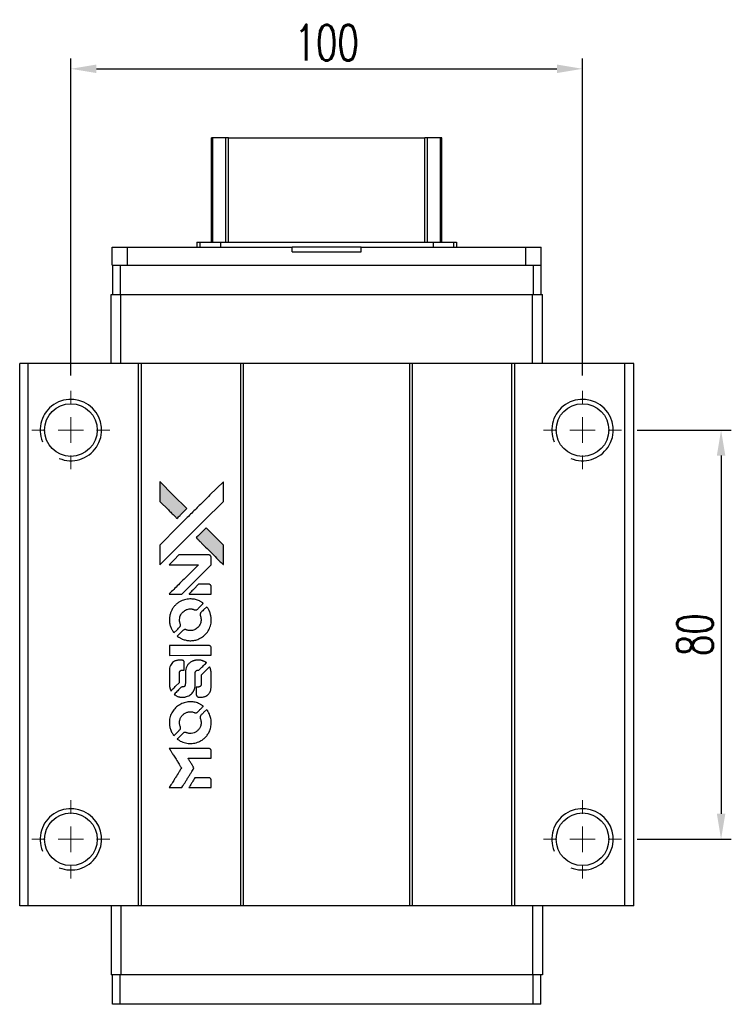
# Model space of a CAD drawing. Header units: millimetres. Extents: x 13 to 533, y 152 to 576.
# Tile 2 of 3: x 48 to 187, y 384 to 576. Entities that reach past the tile are written whole.
import ezdxf

# ---------------------------------------------------------------- set-up
doc = ezdxf.new("R2010")
doc.units = ezdxf.units.MM
doc.header["$LTSCALE"] = 0.15
doc.layers.get('0').update_dxf_attribs({"linetype": 'CONTINUOUS'})
doc.layers.get('Defpoints').update_dxf_attribs({"linetype": 'CONTINUOUS'})
doc.layers.add('DIM', color=4, linetype='CONTINUOUS')
doc.styles.add('DIM-7', font='SIMPLEX.shx', dxfattribs={"width": 0.7, "bigfont": 'chineset.shx'})
doc.dimstyles.new('CNS', dxfattribs={"dimscale": 2, "dimtxt": 3.5, "dimasz": 2.5, "dimexe": 1, "dimexo": 1.5, "dimgap": 0.09, "dimtad": 0, "dimdsep": 46, "dimtxsty": 'DIM-7', "dimcen": 0.09, "dimclrd": 4, "dimclre": 4, "dimclrt": 4, "dimadec": 0, "dimazin": 0, "dimtfac": 1, "dimtix": 1, "dimtmove": 2, "dimatfit": 3, "dimfxl": 1, "dimtvp": 0.971429, "dimtolj": 1, "dimarcsym": 0})

# ---------------------------------------------------------------- blocks, each defined once
blk = doc.blocks.new('SW_CENTERMARKSYMBOL_3')
at = {"color": 0, "linetype": 'Continuous', "lineweight": 18}
for p, q in [((0, 5), (0, 7.65)), ((0, 0), (0, 2.5)), ((-5, 0), (-7.65, 0)), ((0, 0), (-2.5, 0)), ((0, 0), (0, -2.5)), ((0, 0), (2.5, 0)), ((5, 0), (7.65, 0)), ((0, -5), (0, -7.65))]:
    blk.add_line(p, q, dxfattribs=at)
blk = doc.blocks.new('SW_CENTERMARKSYMBOL_4')
at = {"color": 0, "linetype": 'Continuous', "lineweight": 18}
for p, q in [((0, 5), (0, 7.65)), ((0, 0), (0, 2.5)), ((-5, 0), (-7.65, 0)), ((0, 0), (-2.5, 0)), ((0, 0), (0, -2.5)), ((0, 0), (2.5, 0)), ((5, 0), (7.65, 0)), ((0, -5), (0, -7.65))]:
    blk.add_line(p, q, dxfattribs=at)
blk = doc.blocks.new('SW_CENTERMARKSYMBOL_5')
at = {"color": 0, "linetype": 'Continuous', "lineweight": 18}
for p, q in [((0, 5), (0, 7.65)), ((0, 0), (0, 2.5)), ((-5, 0), (-7.65, 0)), ((0, 0), (-2.5, 0)), ((0, 0), (0, -2.5)), ((0, 0), (2.5, 0)), ((5, 0), (7.65, 0)), ((0, -5), (0, -7.65))]:
    blk.add_line(p, q, dxfattribs=at)
blk = doc.blocks.new('SW_CENTERMARKSYMBOL_6')
at = {"color": 0, "linetype": 'Continuous', "lineweight": 18}
for p, q in [((0, 5), (0, 7.65)), ((0, 0), (0, 2.5)), ((-5, 0), (-7.65, 0)), ((0, 0), (-2.5, 0)), ((0, 0), (0, -2.5)), ((0, 0), (2.5, 0)), ((5, 0), (7.65, 0)), ((0, -5), (0, -7.65))]:
    blk.add_line(p, q, dxfattribs=at)
blk = doc.blocks.new('LOGO')
at = {"linetype": 'Continuous'}
h = blk.add_hatch(color=22, dxfattribs=at)
h.dxf.hatch_style = 1
h.paths.add_polyline_path([(513.28, 1429.74), (513.28, 1427.8), (513.28, 1425.87), (514.96, 1424.21, 0.000288), (515.6, 1423.57, 0.000479), (516.15, 1423.03, 0.000013), (516.64, 1422.54, 0.197177), (516.65, 1422.54, 0.197497), (516.65, 1422.54, 0.00004), (516.94, 1422.82, 0.000834), (517.25, 1423.13, 0.000506), (517.61, 1423.5), (518.57, 1424.46), (515.93, 1427.1)])
h.paths.add_polyline_path([(522.33, 1420.69), (521.37, 1419.73, 0.000476), (521, 1419.36, 0.000789), (520.69, 1419.05, 0.000035), (520.41, 1418.76, 0.19758), (520.41, 1418.76, 0.198396), (520.41, 1418.75, 0.000019), (520.8, 1418.37, 0.000582), (521.22, 1417.94, 0.000351), (521.72, 1417.44, 0.000108), (523.84, 1415.33, 0.000692), (524.92, 1414.26, 0.000077), (525.67, 1413.52, 0.197527), (525.69, 1413.51, 0.410181), (525.71, 1413.52, 0.000493), (525.71, 1413.92, 0.002424), (525.71, 1414.46, 0.000529), (525.72, 1415.41), (525.72, 1417.3), (524.02, 1418.99)])
at = {"color": 22}
for points in [[(514.96, 1424.21, 0.000288), (515.6, 1423.57, 0.000479), (516.15, 1423.03, 0.000013), (516.64, 1422.54, 0.197177), (516.65, 1422.54, 0.197497), (516.65, 1422.54, 0.00004), (516.94, 1422.82, 0.000836), (517.25, 1423.13, 0.000505), (517.61, 1423.5), (518.57, 1424.46), (515.93, 1427.1), (513.28, 1429.74), (513.28, 1427.8), (513.28, 1425.87)], [(515.61, 1415.78, -0.000056), (516.77, 1416.94, -0.000021), (518.39, 1418.56, -0.000021), (520.16, 1420.33, -0.000025), (521.82, 1421.99), (525.72, 1425.87), (525.71, 1427.79), (525.71, 1429.72), (523.09, 1427.12, 0.000274), (521.84, 1425.87, 0.000123), (520.19, 1424.23, 0.000121), (518.45, 1422.5, 0.000165), (516.88, 1420.93), (513.28, 1417.34), (513.28, 1415.4), (513.28, 1413.46)], [(521.72, 1417.44, 0.000108), (523.84, 1415.33, 0.000692), (524.92, 1414.26, 0.000077), (525.67, 1413.52, 0.197527), (525.69, 1413.51, 0.410182), (525.71, 1413.52, 0.000493), (525.71, 1413.92, 0.002424), (525.71, 1414.46, 0.000529), (525.72, 1415.41), (525.72, 1417.3), (524.02, 1418.99), (522.33, 1420.69), (521.37, 1419.73, 0.000476), (521, 1419.36, 0.000789), (520.69, 1419.05, 0.000035), (520.41, 1418.76, 0.19758), (520.41, 1418.76, 0.198396), (520.41, 1418.75, 0.000019), (520.8, 1418.37, 0.000582), (521.22, 1417.94, 0.000351)], [(516.36, 1407.75), (517.6, 1407.75), (520.46, 1410.62), (523.32, 1413.48), (523.32, 1414.28, 0.0008), (523.31, 1414.79, 0.010795), (523.31, 1414.98, 0.030495), (523.29, 1415.08, 0.080372), (523.27, 1415.15, 0.03816), (523.23, 1415.22, 0.041799), (523.17, 1415.28, 0.042486), (523.11, 1415.33, 0.042078), (523.04, 1415.37, 0.099276), (522.95, 1415.39, 0.003302), (522.55, 1415.39, 0.002586), (521.85, 1415.4, 0.000204), (520, 1415.39), (517.04, 1415.39), (516.09, 1414.44), (515.14, 1413.48), (517.99, 1413.47), (520.84, 1413.46), (518.02, 1410.66, 0.000253), (516.93, 1409.58, 0.000412), (516.02, 1408.66, 0.000041), (515.19, 1407.84, 0.041338), (515.16, 1407.8), (515.12, 1407.75)], [(521.16, 1407.75), (523.32, 1407.75), (523.32, 1408.55), (523.31, 1409.36), (523.25, 1409.45, 0.03146), (523.22, 1409.49, 0.026444), (523.19, 1409.54, 0.026444), (523.15, 1409.57, 0.031457), (523.1, 1409.6), (523.01, 1409.66), (521.94, 1409.67), (520.87, 1409.67), (519.94, 1408.72, 0.000745), (519.58, 1408.36, 0.001228), (519.28, 1408.05, 0.000087), (519.01, 1407.77, 0.195134), (519, 1407.76, 0.412117), (519.01, 1407.76, 0.000048), (519.64, 1407.75, 0.00109), (520.34, 1407.75, 0.000653)], [(515.19, 1402.27, 0.023681), (515.24, 1401.94, 0.022402), (515.32, 1401.6, 0.021929), (515.44, 1401.26, 0.020503), (515.59, 1400.93, 0.013745), (515.69, 1400.74, 0.009767), (515.81, 1400.53, 0.009658), (515.93, 1400.35, 0.027804), (516.02, 1400.22), (516.06, 1400.18), (516.66, 1400.77, 0.002053), (516.95, 1401.06, 0.006738), (517.13, 1401.26, 0.007826), (517.26, 1401.39, 0.063909), (517.3, 1401.46, 0.061532), (517.34, 1401.57, 0.068674), (517.35, 1401.68, 0.052072), (517.33, 1401.81, 0.019648), (517.27, 1401.99, -0.018366), (517.21, 1402.2, -0.0288), (517.17, 1402.39, -0.029061), (517.15, 1402.58, -0.019155), (517.15, 1402.81, -0.053809), (517.22, 1403.28, -0.058833), (517.39, 1403.72, -0.058566), (517.66, 1404.11, -0.052525), (518.02, 1404.44, -0.044733), (518.32, 1404.63, -0.040573), (518.67, 1404.76, -0.041123), (519.02, 1404.84, -0.04951), (519.36, 1404.85, -0.017369), (519.52, 1404.84, -0.024255), (519.67, 1404.81, -0.023787), (519.81, 1404.77, -0.015798), (519.96, 1404.71, 0.010631), (520.06, 1404.67, 0.033653), (520.13, 1404.65, 0.037806), (520.2, 1404.64, 0.016307), (520.29, 1404.64, 0.068179), (520.46, 1404.67, 0.095747), (520.6, 1404.74, 0.033418), (520.78, 1404.9, 0.002133), (521.29, 1405.42, 0.001452), (521.57, 1405.71, 0.012393), (521.7, 1405.84, 0.020479), (521.76, 1405.92, 0.344362), (521.76, 1405.95, 0.074287), (521.69, 1406.02, 0.005454), (521.47, 1406.16, 0.008391), (521.24, 1406.3, 0.017097), (521.05, 1406.4, 0.027375), (520.66, 1406.56, 0.02835), (520.27, 1406.68, 0.027723), (519.85, 1406.76, 0.023913), (519.4, 1406.79, 0.027047), (518.87, 1406.78, 0.031685), (518.37, 1406.71, 0.032425), (517.89, 1406.57, 0.031013), (517.43, 1406.38, 0.037914), (516.88, 1406.05, 0.040153), (516.4, 1405.65, 0.039834), (515.98, 1405.18, 0.036173), (515.64, 1404.63, 0.040752), (515.4, 1404.09, 0.035885), (515.24, 1403.5, 0.035491), (515.17, 1402.88, 0.037615)], [(516.85, 1399.42, 0.018008), (517.03, 1399.3, 0.009842), (517.25, 1399.17, 0.009807), (517.48, 1399.05, 0.015716), (517.68, 1398.96, 0.048467), (518.41, 1398.73, 0.045841), (519.19, 1398.64, 0.046006), (519.96, 1398.69, 0.049638), (520.69, 1398.88, 0.064819), (521.64, 1399.39, 0.06695), (522.42, 1400.11, 0.066691), (522.98, 1401.02, 0.063505), (523.3, 1402.06, 0.03135), (523.32, 1402.32, 0.010439), (523.33, 1402.71, 0.010391), (523.32, 1403.11, 0.032408), (523.29, 1403.37, 0.015696), (523.23, 1403.67, 0.018095), (523.15, 1403.96, 0.018551), (523.05, 1404.24, 0.018352), (522.93, 1404.51, 0.015568), (522.84, 1404.68, 0.009832), (522.72, 1404.89, 0.009795), (522.6, 1405.07, 0.023727), (522.5, 1405.21), (522.46, 1405.26), (521.86, 1404.67, 0.001528), (521.53, 1404.34, 0.010022), (521.36, 1404.17, 0.019586), (521.27, 1404.06, 0.061865), (521.22, 1403.98, 0.055054), (521.18, 1403.85, 0.061607), (521.17, 1403.73, 0.048725), (521.19, 1403.58, 0.020221), (521.24, 1403.39, -0.017722), (521.31, 1403.18, -0.02685), (521.34, 1402.99, -0.02759), (521.36, 1402.81, -0.020233), (521.36, 1402.6, -0.04793), (521.3, 1402.21, -0.048386), (521.17, 1401.84, -0.047866), (520.97, 1401.49, -0.044964), (520.7, 1401.19, -0.04333), (520.38, 1400.93, -0.050921), (520.04, 1400.75, -0.051473), (519.67, 1400.64, -0.0459), (519.27, 1400.6, -0.019014), (519.08, 1400.61, -0.024114), (518.9, 1400.63, -0.025081), (518.73, 1400.67, -0.023892), (518.57, 1400.72, 0.008624), (518.44, 1400.77, 0.026486), (518.35, 1400.8, 0.035074), (518.27, 1400.81, 0.02756), (518.18, 1400.81, 0.087163), (518.05, 1400.79, 0.073291), (517.92, 1400.71, 0.028074), (517.73, 1400.55, 0.002594), (517.3, 1400.13), (516.7, 1399.52)], [(519.24, 1395.78), (523.31, 1395.78), (523.31, 1396.58), (523.31, 1397.38), (523.26, 1397.47, 0.071429), (523.21, 1397.55, 0.054799), (523.13, 1397.62, 0.053585), (523.03, 1397.67, 0.060698), (522.93, 1397.7, 0.033975), (522.76, 1397.71), (520.69, 1397.71, 0.000726), (518.66, 1397.71, 0.001084), (516.89, 1397.7), (515.16, 1397.69), (515.16, 1396.73), (515.16, 1395.77)], [(515.18, 1389.81, 0.018538), (515.19, 1389.69, 0.010695), (515.22, 1389.54, 0.01068), (515.25, 1389.4, 0.017678), (515.29, 1389.28, 0.013849), (515.34, 1389.14, 0.011814), (515.4, 1389, 0.004513), (515.46, 1388.86, 0.290035), (515.48, 1388.85, 0.196418), (515.49, 1388.86, 0.000124), (515.73, 1389.09, 0.001477), (516, 1389.35, 0.000898), (516.31, 1389.66), (517.12, 1390.48), (517.13, 1391.49, -0.001471), (517.13, 1392.26, -0.028714), (517.15, 1392.5, -0.097073), (517.19, 1392.63, -0.084199), (517.29, 1392.75, -0.042698), (517.36, 1392.8, -0.053912), (517.43, 1392.84, -0.051004), (517.52, 1392.86, -0.032967), (517.62, 1392.86, 0.00807), (517.67, 1392.86, 0.003023), (517.75, 1392.87, 0.002994), (517.82, 1392.87, 0.003629), (517.9, 1392.88), (518.07, 1392.89), (518.07, 1393.67, 0.001618), (518.07, 1394.04, 0.005206), (518.07, 1394.28, 0.00535), (518.06, 1394.46, 0.060675), (518.05, 1394.52, 0.048484), (518.03, 1394.56, 0.02389), (518.01, 1394.61, 0.022812), (517.98, 1394.65, 0.02462), (517.94, 1394.69, 0.061781), (517.84, 1394.77, 0.080179), (517.74, 1394.81, 0.048561), (517.58, 1394.83, 0.010021), (517.31, 1394.84, 0.016602), (516.95, 1394.83, 0.031409), (516.66, 1394.79, 0.036474), (516.41, 1394.72, 0.03439), (516.16, 1394.62, 0.065928), (515.78, 1394.35, 0.069066), (515.48, 1393.99, 0.065697), (515.28, 1393.55, 0.051559), (515.18, 1393.04, 0.020904), (515.17, 1392.76, 0.000451), (515.17, 1391.42, 0.000419), (515.17, 1390.07, 0.022759)], [(516.23, 1388.03, 0.023289), (516.43, 1387.9, 0.026845), (516.62, 1387.8, 0.026047), (516.83, 1387.72, 0.019751), (517.07, 1387.66, 0.013249), (517.21, 1387.63, 0.025169), (517.32, 1387.61, 0.016532), (517.45, 1387.61, 0.002937), (517.71, 1387.61, 0.003317), (517.94, 1387.61, 0.011808), (518.09, 1387.61, 0.01777), (518.2, 1387.62, 0.021476), (518.3, 1387.64, 0.04325), (518.73, 1387.78, 0.045753), (519.13, 1387.98, 0.04649), (519.47, 1388.25, 0.047672), (519.76, 1388.58, 0.025315), (519.85, 1388.72, 0.015208), (519.94, 1388.9, 0.01512), (520.03, 1389.08, 0.022488), (520.09, 1389.24, 0.027857), (520.16, 1389.5, 0.034138), (520.19, 1389.75, 0.014286), (520.2, 1390.12, 0.00124), (520.2, 1391.08, -0.00103), (520.2, 1391.66, -0.002552), (520.21, 1392.09, -0.001594), (520.21, 1392.42, -0.047676), (520.22, 1392.5, -0.085307), (520.28, 1392.64, -0.097789), (520.38, 1392.75, -0.085947), (520.52, 1392.82, -0.051339), (520.71, 1392.86, 0.014634), (520.78, 1392.86, 0.015028), (520.84, 1392.87, 0.014927), (520.89, 1392.89, 0.059415), (520.93, 1392.9, 0.070595), (520.99, 1392.95, 0.00028), (521.68, 1393.62, 0.000111), (522.38, 1394.32, 0.200239), (522.39, 1394.35, 0.268906), (522.38, 1394.36, 0.001866), (522.21, 1394.46, 0.007532), (522.05, 1394.55, 0.017818), (521.92, 1394.61, 0.013256), (521.79, 1394.66, 0.011636), (521.64, 1394.71, 0.011528), (521.49, 1394.76, 0.012303), (521.34, 1394.8, 0.0423), (521.11, 1394.83, 0.013657), (520.76, 1394.83, 0.013857), (520.42, 1394.82, 0.037428), (520.17, 1394.79, 0.014927), (520.01, 1394.75, 0.0122), (519.83, 1394.69, 0.012518), (519.67, 1394.64, 0.023062), (519.55, 1394.58, 0.065961), (519.09, 1394.27, 0.06055), (518.71, 1393.84, 0.059676), (518.44, 1393.33, 0.060497), (518.3, 1392.77, 0.025683), (518.29, 1392.65, 0.001528), (518.29, 1392.29, 0.002124), (518.28, 1391.83, 0.001173), (518.28, 1391.27, -0.000809), (518.28, 1390.29, -0.017164), (518.27, 1390, -0.063931), (518.24, 1389.85, -0.108429), (518.17, 1389.74, -0.052941), (518.1, 1389.68, -0.063675), (518.02, 1389.63, -0.050562), (517.91, 1389.61, -0.020337), (517.77, 1389.59, 0.009897), (517.68, 1389.59, 0.016482), (517.61, 1389.58, 0.019019), (517.55, 1389.56, 0.06043), (517.51, 1389.55, 0.076267), (517.42, 1389.49, 0.00054), (516.79, 1388.85, 0.000307), (516.15, 1388.19, 0.142594), (516.12, 1388.14, 0.232419), (516.12, 1388.13, 0.022995), (516.15, 1388.1, 0.024627), (516.19, 1388.06, 0.015407)], [(520.45, 1387.92, 0.065483), (520.5, 1387.83, 0.053271), (520.57, 1387.74, 0.052018), (520.66, 1387.67, 0.0556), (520.76, 1387.62, 0.036839), (520.82, 1387.6, 0.026922), (520.9, 1387.59, 0.016905), (521, 1387.59, 0.004317), (521.17, 1387.59, 0.016369), (521.52, 1387.6, 0.029936), (521.81, 1387.64, 0.03418), (522.06, 1387.7, 0.031327), (522.31, 1387.81, 0.046935), (522.61, 1387.99, 0.054053), (522.86, 1388.22, 0.053701), (523.05, 1388.5, 0.045364), (523.19, 1388.83, 0.032479), (523.27, 1389.12, 0.03386), (523.3, 1389.41, 0.013578), (523.32, 1389.88, 0.001155), (523.32, 1391.07, 0.000413), (523.31, 1392.09, 0.005008), (523.3, 1392.48, 0.013199), (523.29, 1392.71, 0.033956), (523.27, 1392.86, 0.013909), (523.23, 1393.03, 0.010864), (523.17, 1393.21, 0.010938), (523.12, 1393.37, 0.028702), (523.07, 1393.48), (523.03, 1393.56), (522.19, 1392.74), (521.36, 1391.92), (521.36, 1390.96, -0.001504), (521.36, 1390.55, -0.00328), (521.36, 1390.24, -0.001901), (521.35, 1389.99, -0.061333), (521.34, 1389.93, -0.063621), (521.31, 1389.85, -0.048633), (521.25, 1389.77, -0.046769), (521.17, 1389.7, -0.047961), (521.09, 1389.64, -0.02678), (521.02, 1389.61, -0.050957), (520.95, 1389.59, -0.029398), (520.87, 1389.58, -0.00401), (520.7, 1389.58), (520.41, 1389.57), (520.41, 1388.8, 0.001061), (520.41, 1388.34, 0.009147), (520.42, 1388.13, 0.020721), (520.43, 1388.01, 0.051619)], [(515.19, 1382.19, 0.024131), (515.24, 1381.84, 0.022344), (515.33, 1381.49, 0.021883), (515.45, 1381.14, 0.020884), (515.6, 1380.79, 0.010669), (515.7, 1380.6, 0.010389), (515.82, 1380.41, 0.010913), (515.93, 1380.23, 0.022227), (516.02, 1380.11), (516.06, 1380.06), (516.67, 1380.68, 0.002452), (516.9, 1380.92, 0.003628), (517.1, 1381.13, 0.001662), (517.28, 1381.32, 0.070159), (517.31, 1381.36, 0.047671), (517.32, 1381.4, 0.018624), (517.33, 1381.45, 0.017921), (517.34, 1381.5, 0.018804), (517.35, 1381.56, 0.018255), (517.35, 1381.64, 0.041312), (517.34, 1381.7, 0.037164), (517.33, 1381.76, 0.012342), (517.29, 1381.84, -0.015101), (517.22, 1382.05, -0.035998), (517.18, 1382.21, -0.033244), (517.16, 1382.38, -0.011249), (517.15, 1382.62, -0.004059), (517.15, 1382.83, -0.019693), (517.16, 1382.94, -0.027943), (517.18, 1383.04, -0.014411), (517.2, 1383.15, -0.033089), (517.3, 1383.43, -0.033887), (517.43, 1383.69, -0.034021), (517.59, 1383.93, -0.033942), (517.78, 1384.14, -0.02816), (518.01, 1384.33, -0.035032), (518.23, 1384.48, -0.035269), (518.48, 1384.6, -0.029196), (518.75, 1384.69, -0.037862), (519.07, 1384.75, -0.043657), (519.37, 1384.75, -0.043064), (519.68, 1384.7, -0.035184), (520, 1384.6, 0.033699), (520.15, 1384.55, 0.052815), (520.28, 1384.53, 0.059167), (520.4, 1384.54, 0.058972), (520.52, 1384.58, 0.059208), (520.61, 1384.64, 0.021125), (520.73, 1384.74, 0.008691), (520.92, 1384.93, 0.000851), (521.37, 1385.39, 0.001873), (521.6, 1385.62, 0.013884), (521.71, 1385.74, 0.022355), (521.76, 1385.81, 0.341453), (521.76, 1385.84, 0.073011), (521.7, 1385.9, 0.004587), (521.48, 1386.04, 0.00748), (521.26, 1386.17, 0.016837), (521.08, 1386.27, 0.028606), (520.66, 1386.46, 0.031352), (520.23, 1386.59, 0.031004), (519.78, 1386.67, 0.0268), (519.3, 1386.69, 0.026698), (518.79, 1386.66, 0.03002), (518.31, 1386.58, 0.030357), (517.85, 1386.45, 0.028554), (517.4, 1386.25, 0.062944), (516.56, 1385.69, 0.062206), (515.88, 1384.94, 0.062448), (515.41, 1384.05, 0.064355), (515.18, 1383.07, 0.017377), (515.17, 1382.88, 0.008369), (515.17, 1382.63, 0.008367), (515.17, 1382.38, 0.01757)], [(516.84, 1379.31, 0.064158), (517.79, 1378.81, 0.06356), (518.83, 1378.56, 0.064004), (519.9, 1378.58, 0.066747), (520.91, 1378.87, 0.04321), (521.54, 1379.22, 0.044737), (522.1, 1379.66, 0.044901), (522.56, 1380.2, 0.044184), (522.93, 1380.81, 0.026293), (523.13, 1381.28, 0.033344), (523.25, 1381.73, 0.033227), (523.32, 1382.19, 0.025815), (523.33, 1382.7, 0.023119), (523.3, 1383.19, 0.031044), (523.22, 1383.62, 0.031337), (523.09, 1384.04, 0.024258), (522.89, 1384.48, 0.015622), (522.81, 1384.63, 0.008495), (522.7, 1384.82, 0.008415), (522.59, 1384.99, 0.020814), (522.5, 1385.11), (522.45, 1385.17), (521.86, 1384.58, 0.002843), (521.42, 1384.14, 0.033917), (521.26, 1383.96, 0.087906), (521.2, 1383.83, 0.073302), (521.17, 1383.67, 0.022047), (521.18, 1383.59, 0.026465), (521.19, 1383.52, 0.022233), (521.21, 1383.44, 0.009985), (521.24, 1383.33, -0.039011), (521.33, 1382.95, -0.044398), (521.36, 1382.58, -0.045096), (521.32, 1382.22, -0.04265), (521.22, 1381.86, -0.071154), (520.94, 1381.35, -0.068827), (520.53, 1380.93, -0.068713), (520.02, 1380.64, -0.070507), (519.45, 1380.51, -0.028605), (519.21, 1380.5, -0.031418), (518.97, 1380.52, -0.031044), (518.74, 1380.57, -0.02668), (518.5, 1380.64, 0.038913), (518.36, 1380.69, 0.043732), (518.22, 1380.71, 0.047754), (518.09, 1380.7, 0.075756), (517.99, 1380.67, 0.07294), (517.93, 1380.63, 0.003456), (517.77, 1380.48, 0.005023), (517.57, 1380.29, 0.002422), (517.31, 1380.03, 0.000819), (517.08, 1379.8, 0.001349), (516.88, 1379.61, 0.0001), (516.71, 1379.43, 0.205335), (516.7, 1379.42, 0.219821), (516.71, 1379.42, 0.002494), (516.75, 1379.39, 0.007089), (516.79, 1379.35, 0.004494)], [(516.38, 1369.92), (517.61, 1369.92), (517.82, 1370.25, -0.000297), (517.94, 1370.46, -0.000037), (518.22, 1370.91, -0.000043), (518.55, 1371.45, -0.000036), (518.9, 1372.02, 0.000044), (519.24, 1372.57, 0.000063), (519.54, 1373.07, 0.000035), (519.8, 1373.49, 0.0009), (519.87, 1373.61), (519.97, 1373.77), (519.84, 1373.99, 0.001175), (519.76, 1374.11, 0.000208), (519.62, 1374.34, 0.000225), (519.45, 1374.62, 0.000203), (519.27, 1374.9, -0.000711), (519.1, 1375.17, -0.001119), (518.96, 1375.4, -0.000263), (518.83, 1375.6, -0.04589), (518.82, 1375.63, -0.519312), (518.84, 1375.65, -0.001914), (519.17, 1375.65, -0.003124), (519.71, 1375.66, -0.000285), (521.07, 1375.66), (523.32, 1375.66), (523.32, 1376.44, 0.001727), (523.32, 1377.01, 0.025279), (523.31, 1377.21, 0.073886), (523.28, 1377.32, 0.07426), (523.21, 1377.42, 0.03264), (523.19, 1377.45, 0.01784), (523.16, 1377.48, 0.017712), (523.12, 1377.51, 0.026854), (523.09, 1377.53), (523.01, 1377.57), (519.07, 1377.57), (515.14, 1377.58), (515.17, 1377.53, -0.004595), (515.19, 1377.5, -0.00016), (515.26, 1377.38, -0.000298), (515.35, 1377.24, -0.000208), (515.45, 1377.08, 0.000986), (515.74, 1376.61, 0.00025), (516.22, 1375.85, 0.000268), (516.72, 1375.05, 0.000436), (517.16, 1374.36, -0.002932), (517.3, 1374.13, -0.004718), (517.41, 1373.94, -0.001113), (517.51, 1373.77, -0.227179), (517.52, 1373.75, -0.045982), (517.51, 1373.73, -0.000145), (517.36, 1373.5, -0.000825), (517.2, 1373.24, -0.000517), (517.02, 1372.94, 0.000056), (516.37, 1371.9, 0.000289), (516.01, 1371.32, 0.000481), (515.75, 1370.89, 0.000418), (515.47, 1370.44), (515.15, 1369.92)], [(521.15, 1369.92), (523.32, 1369.92), (523.32, 1370.7, 0.000842), (523.32, 1371.21, 0.010591), (523.31, 1371.4, 0.028995), (523.3, 1371.5, 0.069543), (523.28, 1371.58, 0.051063), (523.24, 1371.65, 0.039932), (523.18, 1371.72, 0.039414), (523.11, 1371.77, 0.045845), (523.04, 1371.81, 0.094811), (522.96, 1371.83, 0.007124), (522.75, 1371.84, 0.004713), (522.39, 1371.84, 0.000534), (521.56, 1371.84), (520.16, 1371.84), (520.03, 1371.64, 0.000828), (519.68, 1371.07, 0.000879), (519.33, 1370.5, 0.000048), (518.99, 1369.94, 0.137596), (518.99, 1369.92, 0.413028), (518.99, 1369.92, 0.000016), (519.62, 1369.92, 0.000623), (520.32, 1369.92, 0.000374)]]:
    blk.add_lwpolyline(points, format="xyb", close=True, dxfattribs=at)
blk = doc.blocks.new('*D132')
at = {"layer": 'Defpoints', "color": 0}
for p in [(158.14, 566.88), (58.14, 503.93), (158.14, 503.93)]:
    blk.add_point(p, dxfattribs=at)
at = {"layer": 'DIM', "color": 7, "lineweight": -2}
for p, q in [((58.14, 506.93), (58.14, 568.88)), ((158.14, 506.93), (158.14, 568.88)), ((63.14, 566.88), (153.14, 566.88))]:
    blk.add_line(p, q, dxfattribs=at)
at = {"layer": 'DIM', "color": 7}
for points in [[(63.14, 567.72), (63.14, 566.05), (58.14, 566.88)], [(153.14, 567.72), (153.14, 566.05), (158.14, 566.88)]]:
    blk.add_solid(points, dxfattribs=at)
at = {"layer": 'DIM', "color": 7, "insert": (108.14, 571.98), "char_height": 7, "attachment_point": 5, "style": 'DIM-7'}
blk.add_mtext('\\A1;100', dxfattribs=at)
blk = doc.blocks.new('*D133')
at = {"layer": 'Defpoints', "color": 0}
for p in [(165.79, 496.28), (165.79, 416.28), (185.22, 416.28)]:
    blk.add_point(p, dxfattribs=at)
at = {"layer": 'DIM', "color": 7, "lineweight": -2}
for p, q in [((168.79, 496.28), (187.22, 496.28)), ((185.22, 491.28), (185.22, 421.28)), ((168.79, 416.28), (187.22, 416.28))]:
    blk.add_line(p, q, dxfattribs=at)
at = {"layer": 'DIM', "color": 7}
for points in [[(184.39, 491.28), (186.05, 491.28), (185.22, 496.28)], [(184.39, 421.28), (186.05, 421.28), (185.22, 416.28)]]:
    blk.add_solid(points, dxfattribs=at)
at = {"layer": 'DIM', "color": 7, "insert": (180.12, 456.28), "char_height": 7, "attachment_point": 5, "rotation": 90, "style": 'DIM-7'}
blk.add_mtext('\\A1;80', dxfattribs=at)

msp = doc.modelspace()

# ---------------------------------------------------------------- linework, layer by layer
at = {"color": 7, "linetype": 'Continuous', "lineweight": 25}
for p, q in [((85.639, 533.031), (85.639, 553.398)), ((85.879, 533.031), (85.879, 553.398)), ((88.455, 533.031), (88.455, 553.398)), ((88.949, 553.398), (127.33, 553.398)), ((88.949, 533.031), (88.949, 553.398)), ((127.33, 533.031), (127.33, 553.398)), ((127.824, 533.031), (127.824, 553.398)), ((130.4, 533.031), (130.4, 553.398)), ((130.639, 533.031), (130.639, 553.398)), ((66.214, 528.531), (66.214, 532.031)), ((66.214, 532.031), (69.214, 532.031)), ((69.214, 528.531), (69.214, 532.031)), ((69.214, 532.031), (101.389, 532.031)), ((82.787, 533.031), (82.787, 532.031)), ((82.787, 533.031), (83.34, 533.031)), ((83.34, 533.031), (83.34, 532.031)), ((83.34, 533.031), (87.354, 533.031)), ((87.354, 533.031), (87.354, 532.031)), ((87.354, 533.031), (128.925, 533.031)), ((101.389, 531.131), (101.389, 532.031)), ((114.889, 532.031), (101.389, 532.031)), ((114.889, 531.131), (114.889, 532.031)), ((114.889, 532.031), (147.064, 532.031)), ((128.925, 533.031), (128.925, 532.031)), ((128.925, 533.031), (132.939, 533.031)), ((132.939, 533.031), (132.939, 532.031)), ((132.939, 533.031), (133.492, 533.031)), ((133.492, 533.031), (133.492, 532.031)), ((147.064, 528.531), (147.064, 532.031)), ((147.064, 532.031), (150.064, 532.031)), ((150.064, 528.531), (150.064, 532.031)), ((101.389, 531.131), (114.889, 531.131)), ((66.214, 528.531), (66.29, 528.531)), ((66.29, 528.531), (66.29, 522.781)), ((66.29, 528.531), (67.79, 528.531)), ((67.79, 528.531), (67.79, 522.781)), ((67.79, 528.531), (148.489, 528.531)), ((148.489, 528.531), (148.489, 522.781)), ((148.489, 528.531), (149.989, 528.531)), ((149.989, 528.531), (150.064, 528.531)), ((149.989, 528.531), (149.989, 522.781)), ((65.989, 509.281), (65.989, 522.781)), ((65.989, 522.781), (67.89, 522.781)), ((67.89, 509.281), (67.89, 522.781)), ((67.89, 522.781), (148.389, 522.781)), ((148.389, 509.281), (148.389, 522.781)), ((148.389, 522.781), (150.289, 522.781)), ((150.289, 509.281), (150.289, 522.781)), ((48.139, 403.281), (48.139, 509.281)), ((49.789, 509.281), (48.139, 509.281)), ((49.789, 403.281), (49.789, 509.281)), ((71.389, 509.281), (49.789, 509.281)), ((71.389, 403.281), (71.389, 509.281)), ((71.939, 509.281), (71.389, 509.281)), ((71.939, 403.281), (71.939, 509.281)), ((91.339, 509.281), (71.939, 509.281)), ((91.339, 403.281), (91.339, 509.281)), ((91.889, 509.281), (91.339, 509.281)), ((91.889, 403.281), (91.889, 509.281)), ((124.389, 509.281), (91.889, 509.281)), ((124.389, 403.281), (124.389, 509.281)), ((124.939, 509.281), (124.389, 509.281)), ((124.939, 403.281), (124.939, 509.281)), ((144.339, 509.281), (124.939, 509.281)), ((144.339, 403.281), (144.339, 509.281)), ((144.889, 509.281), (144.339, 509.281)), ((144.889, 403.281), (144.889, 509.281)), ((166.389, 509.281), (144.889, 509.281)), ((166.389, 403.281), (166.389, 509.281)), ((168.139, 509.281), (166.389, 509.281)), ((168.139, 403.281), (168.139, 509.281)), ((49.789, 403.281), (48.139, 403.281)), ((71.389, 403.281), (49.789, 403.281)), ((65.989, 403.281), (65.989, 389.781)), ((67.89, 403.281), (67.89, 389.781)), ((71.939, 403.281), (71.389, 403.281)), ((91.339, 403.281), (71.939, 403.281)), ((91.889, 403.281), (91.339, 403.281)), ((124.389, 403.281), (91.889, 403.281)), ((124.939, 403.281), (124.389, 403.281)), ((144.339, 403.281), (124.939, 403.281)), ((144.889, 403.281), (144.339, 403.281)), ((166.389, 403.281), (144.889, 403.281)), ((148.389, 403.281), (148.389, 389.781)), ((150.289, 403.281), (150.289, 389.781)), ((168.139, 403.281), (166.389, 403.281)), ((67.89, 389.781), (65.989, 389.781)), ((66.289, 384.031), (66.289, 389.781)), ((67.789, 384.031), (67.789, 389.781)), ((148.389, 389.781), (67.89, 389.781)), ((150.289, 389.781), (148.389, 389.781)), ((148.489, 384.031), (148.489, 389.781)), ((149.989, 384.031), (149.989, 389.781)), ((67.789, 384.031), (66.289, 384.031)), ((148.489, 384.031), (67.789, 384.031)), ((149.989, 384.031), (148.489, 384.031))]:
    msp.add_line(p, q, dxfattribs=at)
for centre in [(58.139, 496.281), (158.139, 496.281), (58.139, 416.281), (158.139, 416.281)]:
    msp.add_circle(centre, 5.15, dxfattribs=at)
for centre in [(58.139, 496.281), (158.139, 496.281), (58.139, 416.281), (158.139, 416.281)]:
    msp.add_arc(centre, 6, 247.5, 202.5)
for points, knots in [([(85.879, 553.398), (85.817, 553.398), (85.752, 553.398), (85.662, 553.398), (85.639, 553.398), (85.639, 553.398)], [0, 0, 0, 0, 0.5, 0.5, 1, 1, 1, 1]), ([(88.455, 553.398), (88.408, 553.398), (88.314, 553.398), (88.025, 553.398), (87.829, 553.398), (87.357, 553.398), (87.082, 553.398), (86.495, 553.398), (86.185, 553.398), (85.879, 553.398)], [0, 0, 0, 0, 0.25, 0.25, 0.5, 0.5, 0.75, 0.75, 1, 1, 1, 1]), ([(88.949, 553.398), (88.895, 553.398), (88.837, 553.398), (88.725, 553.398), (88.67, 553.398), (88.577, 553.398), (88.538, 553.398), (88.481, 553.398), (88.463, 553.398), (88.455, 553.398)], [0, 0, 0, 0, 0.25, 0.25, 0.5, 0.5, 0.75, 0.75, 1, 1, 1, 1]), ([(127.824, 553.398), (127.816, 553.398), (127.798, 553.398), (127.741, 553.398), (127.702, 553.398), (127.609, 553.398), (127.554, 553.398), (127.442, 553.398), (127.384, 553.398), (127.33, 553.398)], [0, 0, 0, 0, 0.25, 0.25, 0.5, 0.5, 0.75, 0.75, 1, 1, 1, 1]), ([(130.4, 553.398), (130.094, 553.398), (129.784, 553.398), (129.197, 553.398), (128.922, 553.398), (128.45, 553.398), (128.254, 553.398), (127.965, 553.398), (127.871, 553.398), (127.824, 553.398)], [0, 0, 0, 0, 0.25, 0.25, 0.5, 0.5, 0.75, 0.75, 1, 1, 1, 1]), ([(130.639, 553.398), (130.639, 553.398), (130.617, 553.398), (130.527, 553.398), (130.462, 553.398), (130.4, 553.398)], [0, 0, 0, 0, 0.5, 0.5, 1, 1, 1, 1])]:
    msp.add_open_spline(points, degree=3, knots=knots, dxfattribs=at)

# ---------------------------------------------------------------- block references
at = {"color": 7, "linetype": 'Continuous', "lineweight": 0}
for name, p in [('SW_CENTERMARKSYMBOL_3', (58.139, 496.281)), ('SW_CENTERMARKSYMBOL_6', (158.139, 496.281)), ('SW_CENTERMARKSYMBOL_4', (58.139, 416.281)), ('SW_CENTERMARKSYMBOL_5', (158.139, 416.281))]:
    msp.add_blockref(name, p, dxfattribs=at)
at = {"layer": 'DIM'}
msp.add_blockref('LOGO', (-437.767, -943.534), dxfattribs=at)

# ---------------------------------------------------------------- dimensions: what is measured, and where the dimension line sits
at = {"layer": 'DIM', "color": 0}
dim = msp.add_linear_dim(base=(158.139, 566.885), p1=(58.139, 503.931), p2=(158.139, 503.931), dimstyle='CNS', override={"dimgap": 0.8, "dimtad": 1, "dimclrd": 7, "dimclre": 7, "dimclrt": 7, "dimtmove": 1}, dxfattribs=at)
dim.commit()
dim.dimension.update_dxf_attribs({"geometry": '*D132', "text_midpoint": (108.139, 571.985)})
dim = msp.add_linear_dim(base=(185.219, 416.281), p1=(165.789, 496.281), p2=(165.789, 416.281), angle=90, dimstyle='CNS', override={"dimscale": 2, "dimgap": 0.8, "dimtad": 1, "dimclrd": 7, "dimclre": 7, "dimclrt": 7, "dimtmove": 1}, dxfattribs=at)
dim.commit()
dim.dimension.update_dxf_attribs({"geometry": '*D133', "text_midpoint": (180.119, 456.281)})

doc.saveas('drawing.dxf')
